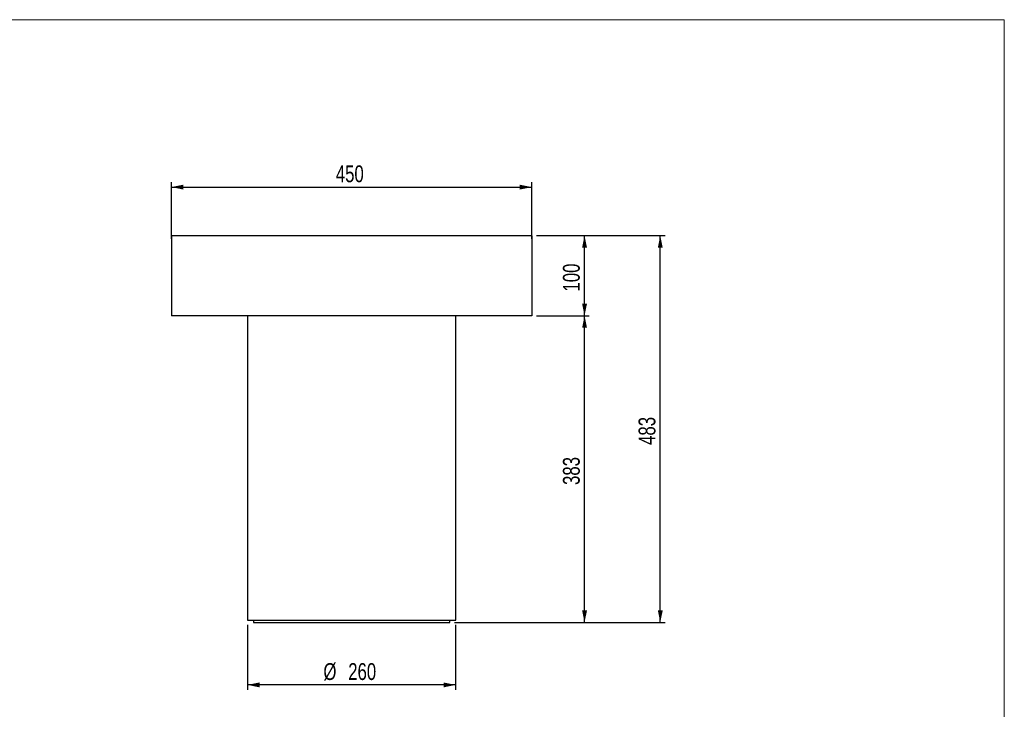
# Model space of a CAD drawing. Header units: millimetres. Extents: x 30 to 2490, y 30 to 1752.
# Tile 3 of 3: x 1260 to 2490, y 891 to 1752. Entities that reach past the tile are written whole.
import ezdxf

# ---------------------------------------------------------------- set-up
doc = ezdxf.new("R2010")
doc.units = ezdxf.units.MM
doc.header["$LTSCALE"] = 6
doc.layers.add('ANNOTAZIONI', color=8, linetype='Continuous')
doc.styles.add('SLDTEXTSTYLE4', font='ARIALN.TTF', dxfattribs={"width": 0.87})
doc.dimstyles.new('SLDDIMSTYLE0', dxfattribs={"dimtxt": 21, "dimasz": 15, "dimexe": 0, "dimexo": 0.0625, "dimgap": 5.25, "dimtad": 1, "dimdec": 1, "dimrnd": 1e-09, "dimzin": 12, "dimdsep": 46, "dimtxsty": 'SLDTEXTSTYLE4', "dimsah": 1, "dimcen": 0.09, "dimadec": 0, "dimazin": 3, "dimtfac": 1, "dimtdec": 1, "dimtofl": 0, "dimtmove": 0, "dimatfit": 3, "dimfxl": 1, "dimfrac": 2, "dimtolj": 1, "dimtzin": 12, "dimarcsym": 0})
doc.dimstyles.new('SLDDIMSTYLE1', dxfattribs={"dimtxt": 21, "dimasz": 15, "dimexe": 0, "dimexo": 0.0625, "dimgap": 5.25, "dimtad": 1, "dimdec": 1, "dimrnd": 1e-09, "dimzin": 12, "dimdsep": 46, "dimtxsty": 'SLDTEXTSTYLE4', "dimsah": 1, "dimcen": 0.09, "dimadec": 0, "dimazin": 3, "dimtfac": 1, "dimtdec": 1, "dimtmove": 0, "dimatfit": 0, "dimfxl": 1, "dimfrac": 2, "dimtolj": 1, "dimtzin": 12, "dimarcsym": 0})

# ---------------------------------------------------------------- blocks, each defined once
blk = doc.blocks.new('_D_3')
at = {"layer": 'ANNOTAZIONI', "transparency": 16777216}
for p, q in [((1905.6, 1482.4), (2066.2, 1482.4)), ((2060.2, 999.4), (2060.2, 1482.4)), ((1803.1, 999.4), (2066.2, 999.4))]:
    blk.add_line(p, q, dxfattribs=at)
for points in [[(2060.2, 1482.4), (2057.2, 1467.4), (2063.3, 1467.4)], [(2060.2, 999.4), (2063.3, 1014.4), (2057.2, 1014.4)]]:
    blk.add_solid(points, dxfattribs=at)
at = {"layer": 'ANNOTAZIONI', "transparency": 16777216, "insert": (2033.1, 1221.1), "char_height": 21, "attachment_point": 1, "rotation": 90, "style": 'SLDTEXTSTYLE4'}
blk.add_mtext('483', dxfattribs=at)
blk = doc.blocks.new('_D_4')
at = {"layer": 'ANNOTAZIONI', "transparency": 16777216}
for p, q in [((1905.6, 1482.4), (1971.6, 1482.4)), ((1965.6, 1382.4), (1965.6, 1482.4)), ((1905.6, 1382.4), (1971.6, 1382.4))]:
    blk.add_line(p, q, dxfattribs=at)
for points in [[(1965.6, 1482.4), (1962.6, 1467.4), (1968.7, 1467.4)], [(1965.6, 1382.4), (1968.7, 1397.4), (1962.6, 1397.4)]]:
    blk.add_solid(points, dxfattribs=at)
at = {"layer": 'ANNOTAZIONI', "transparency": 16777216, "insert": (1938.6, 1412.6), "char_height": 21, "attachment_point": 1, "rotation": 90, "style": 'SLDTEXTSTYLE4'}
blk.add_mtext('100', dxfattribs=at)
blk = doc.blocks.new('_D_5')
at = {"layer": 'ANNOTAZIONI', "transparency": 16777216}
for p, q in [((1905.6, 1382.4), (1971.6, 1382.4)), ((1965.6, 999.4), (1965.6, 1382.4)), ((1803.1, 999.4), (1971.6, 999.4))]:
    blk.add_line(p, q, dxfattribs=at)
for points in [[(1965.6, 1382.4), (1962.6, 1367.4), (1968.7, 1367.4)], [(1965.6, 999.4), (1968.7, 1014.4), (1962.6, 1014.4)]]:
    blk.add_solid(points, dxfattribs=at)
at = {"layer": 'ANNOTAZIONI', "transparency": 16777216, "insert": (1938.6, 1171.1), "char_height": 21, "attachment_point": 1, "rotation": 90, "style": 'SLDTEXTSTYLE4'}
blk.add_mtext('383', dxfattribs=at)
blk = doc.blocks.new('_D_6')
at = {"layer": 'ANNOTAZIONI', "transparency": 16777216}
for p, q in [((1449.6, 1478.4), (1449.6, 1549)), ((1449.6, 1543), (1899.6, 1543)), ((1899.6, 1478.4), (1899.6, 1549))]:
    blk.add_line(p, q, dxfattribs=at)
for points in [[(1449.6, 1543), (1464.6, 1539.9), (1464.6, 1546)], [(1899.6, 1543), (1884.6, 1546), (1884.6, 1539.9)]]:
    blk.add_solid(points, dxfattribs=at)
at = {"layer": 'ANNOTAZIONI', "transparency": 16777216, "insert": (1654.9, 1570.1), "char_height": 21, "attachment_point": 1, "style": 'SLDTEXTSTYLE4'}
blk.add_mtext('450', dxfattribs=at)
blk = doc.blocks.new('_D_7')
at = {"layer": 'ANNOTAZIONI', "transparency": 16777216}
for p, q in [((1544.6, 996.4), (1544.6, 915.5)), ((1804.6, 996.4), (1804.6, 915.5)), ((1804.6, 921.5), (1544.6, 921.5))]:
    blk.add_line(p, q, dxfattribs=at)
for points in [[(1544.6, 921.5), (1559.6, 918.4), (1559.6, 924.5)], [(1804.6, 921.5), (1789.6, 924.5), (1789.6, 918.4)]]:
    blk.add_solid(points, dxfattribs=at)
at = {"layer": 'ANNOTAZIONI', "transparency": 16777216, "char_height": 21, "attachment_point": 1, "style": 'SLDTEXTSTYLE4'}
for s, insert in [('%%c', (1639.4, 948.6)), ('260', (1670.4, 948.6))]:
    blk.add_mtext(s, dxfattribs=dict(at, insert=insert))

msp = doc.modelspace()

# ---------------------------------------------------------------- linework, layer by layer
at = {"color": 7, "linetype": 'Continuous', "lineweight": 18}
for p, q in [((2490, 1752), (30, 1752)), ((2490, 30), (2490, 1752))]:
    msp.add_line(p, q, dxfattribs=at)
at = {"color": 7, "linetype": 'Continuous', "lineweight": 25}
for p, q in [((1449.64, 1482.35), (1449.64, 1472.35)), ((1899.64, 1482.35), (1449.64, 1482.35)), ((1899.64, 1482.35), (1899.64, 1472.35)), ((1449.64, 1472.35), (1449.64, 1432.35)), ((1899.64, 1472.35), (1899.64, 1432.35)), ((1449.64, 1432.35), (1449.64, 1392.35)), ((1899.64, 1432.35), (1899.64, 1392.35)), ((1449.64, 1392.35), (1449.64, 1382.35)), ((1899.64, 1392.35), (1899.64, 1382.35)), ((1899.64, 1382.35), (1449.64, 1382.35)), ((1544.64, 1382.35), (1544.64, 1002.35)), ((1804.64, 1002.35), (1804.64, 1382.35)), ((1544.64, 1002.35), (1804.64, 1002.35)), ((1552.14, 1002.35), (1552.14, 999.35)), ((1552.14, 999.35), (1797.14, 999.35)), ((1797.14, 999.35), (1797.14, 1002.35))]:
    msp.add_line(p, q, dxfattribs=at)

# ---------------------------------------------------------------- dimensions: what is measured, and where the dimension line sits
at = {"layer": 'ANNOTAZIONI'}
for base, p1, p2, angle, dimstyle, picture, middle in [((1899.64, 1542.99), (1449.64, 1472.35), (1899.64, 1472.35), 0, 'SLDDIMSTYLE0', '_D_6', (1674.64, 1542.99)), ((2060.21, 1482.35), (1797.14, 999.35), (1899.64, 1482.35), 90, 'SLDDIMSTYLE0', '_D_3', (2060.21, 1240.85)), ((1965.63, 1482.35), (1899.64, 1382.35), (1899.64, 1482.35), 90, 'SLDDIMSTYLE1', '_D_4', (1965.63, 1432.35)), ((1965.63, 1382.35), (1797.14, 999.35), (1899.64, 1382.35), 90, 'SLDDIMSTYLE0', '_D_5', (1965.63, 1190.85))]:
    dim = msp.add_linear_dim(base=base, p1=p1, p2=p2, angle=angle, dimstyle=dimstyle, dxfattribs=at)
    dim.commit()
    dim.dimension.update_dxf_attribs({"geometry": picture, "text_midpoint": middle, "dimtype": 160})
dim = msp.add_linear_dim(base=(1544.64, 921.48), p1=(1804.64, 1002.35), p2=(1544.64, 1002.35), text='%%c<>', dimstyle='SLDDIMSTYLE0', dxfattribs=at)
dim.commit()
dim.dimension.update_dxf_attribs({"geometry": '_D_7', "text_midpoint": (1674.64, 921.48), "dimtype": 160})

doc.saveas('drawing.dxf')
